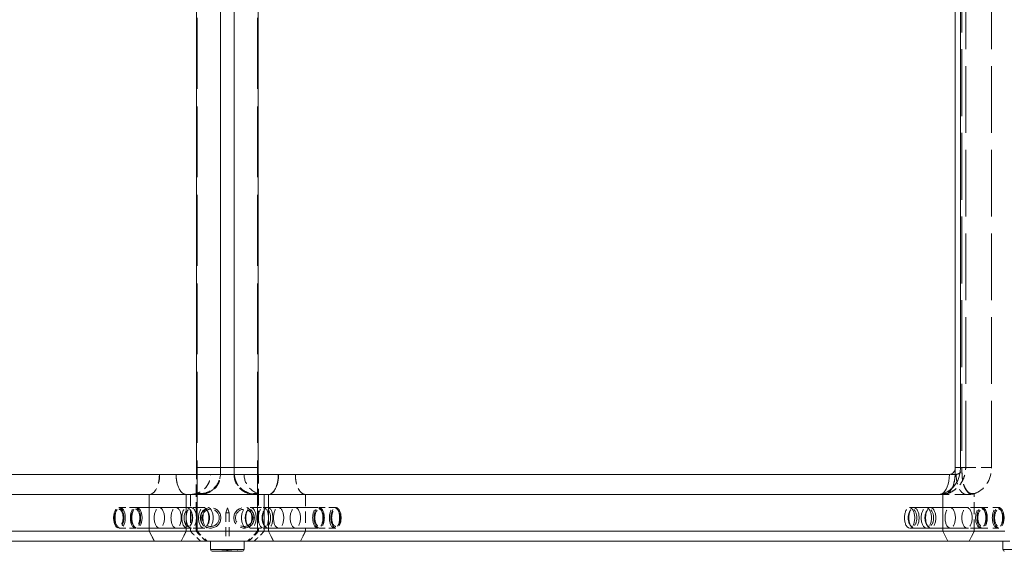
# Model space of a CAD drawing. Header units: inches. Extents: x 1 to 118, y 2 to 76.
# Tile 3 of 7: x 28 to 47, y 15 to 25. Entities that reach past the tile are written whole.
import ezdxf

# ---------------------------------------------------------------- set-up
doc = ezdxf.new("R2010")
doc.units = ezdxf.units.IN
doc.header["$LTSCALE"] = 7
doc.header["$MEASUREMENT"] = 0
doc.linetypes.add('DASHED', pattern=[0.2067, 0.1654, -0.0413])
for name, color, linetype, lineweight in [('Hidden (ANSI)', 7, 'DASHED', 13), ('Hidden Narrow (ANSI)', 7, 'DASHED', 13), ('Visible (ANSI)', 7, 'Continuous', 13), ('Visible Narrow (ANSI)', 7, 'Continuous', 13)]:
    doc.layers.add(name, color=color, linetype=linetype, lineweight=lineweight)

msp = doc.modelspace()

# ---------------------------------------------------------------- linework, layer by layer
at = {"layer": 'Hidden (ANSI)', "ltscale": 1.079895}
for p, q in [((32.06462, 29.17629), (32.06462, 16.67629)), ((32.31444, 16.67629), (32.31444, 29.17629)), ((45.89193, 29.17629), (45.89193, 16.67629)), ((45.96151, 16.67629), (45.96151, 29.17629)), ((46.44296, 16.67629), (46.44296, 29.17629))]:
    msp.add_line(p, q, dxfattribs=at)
at = {"layer": 'Hidden (ANSI)'}
msp.add_line((33.13986, 16.55129), (33.13989, 16.55129), dxfattribs=at)
at = {"layer": 'Hidden (ANSI)', "ltscale": 0.067925}
msp.add_line((45.78368, 16.55129), (45.65868, 16.55129), dxfattribs=at)
at = {"layer": 'Hidden (ANSI)', "ltscale": 0.186968}
for p, q in [((30.73381, 16.17629), (30.73381, 15.48879)), ((30.73381, 15.48879), (30.73381, 16.17629)), ((31.50203, 16.17629), (31.50203, 15.48879)), ((31.50203, 16.17629), (31.50203, 15.48879)), ((32.87703, 16.17629), (32.87703, 15.48879)), ((32.87703, 15.48879), (32.87703, 16.17629)), ((33.64526, 16.17629), (33.64526, 15.48879)), ((33.64526, 16.17629), (33.64526, 15.48879)), ((31.23381, 15.93029), (31.8292, 15.93029)), ((33.14526, 15.93029), (32.54987, 15.93029)), ((46.26857, 15.93029), (45.67318, 15.93029)), ((31.23381, 15.54729), (31.8292, 15.54729)), ((33.14526, 15.54729), (32.54987, 15.54729)), ((46.26857, 15.54729), (45.67318, 15.54729))]:
    msp.add_line(p, q, dxfattribs=at)
at = {"layer": 'Hidden (ANSI)', "ltscale": 0.191286}
for p, q in [((31.60603, 15.48879), (31.60603, 16.19215)), ((31.60603, 15.48879), (31.60603, 16.19215)), ((32.77303, 16.19215), (32.77303, 15.48879)), ((32.77303, 16.19215), (32.77303, 15.48879)), ((46.12118, 15.48879), (46.12118, 16.19215)), ((46.12118, 15.48879), (46.12118, 16.19215))]:
    msp.add_line(p, q, dxfattribs=at)
at = {"layer": 'Hidden (ANSI)', "ltscale": 0.032575}
for p, q in [((31.72589, 16.18476), (31.60603, 16.19215)), ((32.77303, 16.19215), (32.65317, 16.18476)), ((45.53768, 16.19215), (45.59761, 16.18476)), ((46.06125, 16.18476), (46.12118, 16.19215))]:
    msp.add_line(p, q, dxfattribs=at)
at = {"layer": 'Hidden (ANSI)', "ltscale": 0.022868}
for p, q in [((45.43159, 16.17629), (45.47332, 16.17629)), ((46.01597, 16.17629), (45.97329, 16.17629))]:
    msp.add_line(p, q, dxfattribs=at)
at = {"layer": 'Hidden (ANSI)', "ltscale": 0.158195}
msp.add_line((45.47332, 16.17629), (45.97329, 16.17629), dxfattribs=at)
at = {"layer": 'Hidden (ANSI)', "ltscale": 0.011829}
for p, q in [((30.1172, 15.86983), (30.1351, 15.89514)), ((30.4297, 15.86983), (30.4476, 15.89514)), ((31.5089, 15.86983), (31.49101, 15.89514)), ((31.8214, 15.86983), (31.80351, 15.89514)), ((32.55766, 15.86983), (32.57556, 15.89514)), ((32.87016, 15.86983), (32.88806, 15.89514)), ((33.94936, 15.86983), (33.93147, 15.89514)), ((34.26186, 15.86983), (34.24397, 15.89514)), ((44.9232, 15.86983), (44.9411, 15.89514)), ((45.2357, 15.86983), (45.2536, 15.89514)), ((46.31491, 15.86983), (46.29701, 15.89514)), ((46.62741, 15.86983), (46.60951, 15.89514)), ((30.1172, 15.60774), (30.1351, 15.58243)), ((30.4297, 15.60774), (30.4476, 15.58243)), ((31.5089, 15.60774), (31.49101, 15.58243)), ((31.8214, 15.60774), (31.80351, 15.58243)), ((32.55766, 15.60774), (32.57556, 15.58243)), ((32.87016, 15.60774), (32.88806, 15.58243)), ((33.94936, 15.60774), (33.93147, 15.58243)), ((34.26186, 15.60774), (34.24397, 15.58243)), ((44.9232, 15.60774), (44.9411, 15.58243)), ((45.2357, 15.60774), (45.2536, 15.58243)), ((46.31491, 15.60774), (46.29701, 15.58243)), ((46.62741, 15.60774), (46.60951, 15.58243))]:
    msp.add_line(p, q, dxfattribs=at)
at = {"layer": 'Hidden (ANSI)', "ltscale": 0.098085}
for p, q in [((30.47603, 15.93029), (30.16353, 15.93029)), ((33.90303, 15.93029), (34.21553, 15.93029)), ((46.58107, 15.93029), (46.26857, 15.93029)), ((30.47603, 15.54729), (30.16353, 15.54729)), ((33.90303, 15.54729), (34.21553, 15.54729)), ((46.58107, 15.54729), (46.26857, 15.54729))]:
    msp.add_line(p, q, dxfattribs=at)
at = {"layer": 'Hidden (ANSI)', "ltscale": 0.08965}
for p, q in [((30.19038, 15.93029), (30.47603, 15.93029)), ((34.18868, 15.93029), (33.90303, 15.93029)), ((46.26857, 15.93029), (46.55423, 15.93029)), ((30.19038, 15.54729), (30.47603, 15.54729)), ((34.18868, 15.54729), (33.90303, 15.54729)), ((46.26857, 15.54729), (46.55423, 15.54729))]:
    msp.add_line(p, q, dxfattribs=at)
at = {"layer": 'Hidden (ANSI)', "ltscale": 0.237987}
for p, q in [((31.23381, 15.93029), (30.47603, 15.93029)), ((33.14526, 15.93029), (33.90303, 15.93029)), ((44.91541, 15.93029), (45.67318, 15.93029)), ((31.23381, 15.54729), (30.47603, 15.54729)), ((33.14526, 15.54729), (33.90303, 15.54729)), ((44.91541, 15.54729), (45.67318, 15.54729))]:
    msp.add_line(p, q, dxfattribs=at)
at = {"layer": 'Hidden (ANSI)', "ltscale": 0.391179}
for p, q in [((30.50288, 15.93029), (31.74822, 15.93029)), ((33.87618, 15.93029), (32.63084, 15.93029)), ((44.99638, 15.93029), (46.24173, 15.93029)), ((30.50288, 15.54729), (31.74822, 15.54729)), ((33.87618, 15.54729), (32.63084, 15.54729)), ((44.99638, 15.54729), (46.24173, 15.54729))]:
    msp.add_line(p, q, dxfattribs=at)
at = {"layer": 'Hidden (ANSI)', "ltscale": 0.026338}
for q in [(32.15853, 15.8342), (32.22053, 15.8342)]:
    msp.add_line((32.18953, 15.92629), q, dxfattribs=at)
at = {"layer": 'Hidden (ANSI)', "ltscale": 0.0264}
msp.add_line((32.15853, 15.8342), (32.22053, 15.8342), dxfattribs=at)
at = {"layer": 'Hidden (ANSI)', "ltscale": 0.144906}
for p, q in [((32.15853, 15.8342), (32.15853, 15.30129)), ((32.22053, 15.8342), (32.22053, 15.30129))]:
    msp.add_line(p, q, dxfattribs=at)
at = {"layer": 'Hidden (ANSI)', "ltscale": 0.072052}
for p, q in [((30.73381, 15.48879), (30.82756, 15.30129)), ((31.68954, 15.30129), (31.50203, 15.48879)), ((31.60603, 15.48879), (31.79354, 15.30129)), ((32.58553, 15.30129), (32.77303, 15.48879)), ((32.87703, 15.48879), (32.68953, 15.30129)), ((33.55151, 15.30129), (33.64526, 15.48879)), ((46.12118, 15.48879), (46.02743, 15.30129))]:
    msp.add_line(p, q, dxfattribs=at)
at = {"layer": 'Hidden (ANSI)', "ltscale": 0.072056}
for p, q in [((31.79356, 15.30129), (31.60603, 15.48879)), ((32.77303, 15.48879), (32.58551, 15.30129)), ((46.02742, 15.30129), (46.12118, 15.48879))]:
    msp.add_line(p, q, dxfattribs=at)
at = {"layer": 'Hidden (ANSI)', "ltscale": 0.327298}
for centre in [(31.87703, 15.73879), (32.50203, 15.73879)]:
    msp.add_circle(centre, 0.1915, dxfattribs=at)
at = {"layer": 'Hidden (ANSI)', "ltscale": 0.274299}
for centre in [(31.87703, 15.73879), (32.50203, 15.73879)]:
    msp.add_circle(centre, 0.1605, dxfattribs=at)
at = {"layer": 'Hidden (ANSI)', "ltscale": 0.16018}
msp.add_arc((31.50203, 16.55129), 0.375, 270, 0, dxfattribs=at)
at = {"layer": 'Hidden (ANSI)', "ltscale": 0.076526}
for centre, start, end in [((32.20766, 11.59907), 90.294391, 94.868548), ((32.17141, 11.59907), 85.131452, 89.705609)]:
    msp.add_arc(centre, 3.52745, start, end, dxfattribs=at)
at = {"layer": 'Hidden (ANSI)', "ltscale": 0.16018}
for centre, ratio, start_param, end_param in [((30.73381, 16.55129), 0.5, 0, 1.57079633), ((30.73381, 16.55129), 0.5, 0, 1.57079633), ((32.87703, 16.55129), 0.99986315, 4.71238898, 6.28318531), ((33.64526, 16.55129), 0.5, 4.71238898, 6.28318531)]:
    msp.add_ellipse(centre, major_axis=(0, -0.375), ratio=ratio, start_param=start_param, end_param=end_param, dxfattribs=at)
at = {"layer": 'Hidden (ANSI)', "ltscale": 0.144865}
for centre, start_param, end_param in [((31.60404, 16.67629), 0.2525762, 1.31811409), ((32.77502, 16.67629), 4.96507122, 6.0306091)]:
    msp.add_ellipse(centre, major_axis=(0, -0.5), ratio=0.01591339, start_param=start_param, end_param=end_param, dxfattribs=at)
at = {"layer": 'Hidden (ANSI)', "ltscale": 0.160175}
for centre, start_param, end_param in [((31.68956, 16.55129), 0, 1.57079633), ((32.6895, 16.55129), 4.71238898, 6.28318531)]:
    msp.add_ellipse(centre, major_axis=(0, -0.375), ratio=0.99991454, start_param=start_param, end_param=end_param, dxfattribs=at)
at = {"layer": 'Hidden (ANSI)', "ltscale": 0.053327}
msp.add_ellipse((45.78368, 16.67629), major_axis=(0, -0.125), ratio=0.8660254, start_param=0, end_param=1.57079633, dxfattribs=at)
at = {"layer": 'Hidden (ANSI)', "ltscale": 0.179242}
msp.add_ellipse((46.01398, 16.67629), major_axis=(0, -0.5), ratio=0.85795905, start_param=0.2525762, end_param=1.57079633, dxfattribs=at)
at = {"layer": 'Hidden (ANSI)', "ltscale": 0.032716}
for centre, major_axis, ratio, start_param, end_param in [((31.68802, 16.54615), (0.37429, -0.02308), 0.96814924, 4.55158332, 4.87319465), ((32.69105, 16.54615), (-0.37429, -0.02308), 0.96814924, 1.40999066, 1.73160199), ((45.49841, 16.54615), (0.10622, -0.35964), 0.47073047, 5.92063899, 6.24225032), ((45.99993, 16.54615), (0.10802, -0.3591), 0.49741876, 6.03745143, 6.35906277)]:
    msp.add_ellipse(centre, major_axis=major_axis, ratio=ratio, start_param=start_param, end_param=end_param, dxfattribs=at)
at = {"layer": 'Hidden (ANSI)', "ltscale": 0.00018469}
msp.add_ellipse((45.47332, 16.55129), major_axis=(0, -0.375), ratio=0.49429661, start_param=0, end_param=0.00279024, dxfattribs=at)
at = {"layer": 'Hidden (ANSI)', "ltscale": 0.327298}
for centre, major_axis in [((30.16353, 15.73879), (0, 0.1915)), ((30.19038, 15.73879), (0, -0.1915)), ((30.47603, 15.73879), (0, 0.1915)), ((30.50288, 15.73879), (0, 0.1915)), ((30.92131, 15.73879), (0, 0.1915)), ((30.92131, 15.73879), (0, 0.1915)), ((31.23381, 15.73879), (0, 0.1915)), ((31.23381, 15.73879), (0, 0.1915)), ((31.43572, 15.73879), (0, 0.1915)), ((31.5167, 15.73879), (0, 0.1915)), ((31.74822, 15.73879), (0, 0.1915)), ((31.8292, 15.73879), (0, 0.1915)), ((32.54987, 15.73879), (0, 0.1915)), ((32.63084, 15.73879), (0, 0.1915)), ((32.86237, 15.73879), (0, 0.1915)), ((32.94334, 15.73879), (0, -0.1915)), ((33.14526, 15.73879), (0, 0.1915)), ((33.14526, 15.73879), (0, 0.1915)), ((33.45776, 15.73879), (0, 0.1915)), ((33.45776, 15.73879), (0, 0.1915)), ((33.87618, 15.73879), (0, -0.1915)), ((33.90303, 15.73879), (0, 0.1915)), ((34.18868, 15.73879), (0, -0.1915)), ((34.21553, 15.73879), (0, 0.1915)), ((44.91541, 15.73879), (0, 0.1915)), ((44.99638, 15.73879), (0, 0.1915)), ((45.22791, 15.73879), (0, 0.1915)), ((45.30888, 15.73879), (0, 0.1915)), ((45.67318, 15.73879), (0, -0.1915)), ((45.67318, 15.73879), (0, -0.1915)), ((45.98568, 15.73879), (0, -0.1915)), ((45.98568, 15.73879), (0, -0.1915)), ((46.24173, 15.73879), (0, -0.1915)), ((46.26857, 15.73879), (0, 0.1915)), ((46.55423, 15.73879), (0, -0.1915)), ((46.58107, 15.73879), (0, 0.1915))]:
    msp.add_ellipse(centre, major_axis=major_axis, ratio=0.5, dxfattribs=at)
at = {"layer": 'Hidden (ANSI)', "ltscale": 0.274299}
for centre, major_axis in [((30.16353, 15.73879), (0, 0.1605)), ((30.47603, 15.73879), (0, 0.1605)), ((31.46257, 15.73879), (0, -0.1605)), ((31.77507, 15.73879), (0, 0.1605)), ((32.60399, 15.73879), (0, -0.1605)), ((32.91649, 15.73879), (0, -0.1605)), ((33.90303, 15.73879), (0, 0.1605)), ((34.21553, 15.73879), (0, -0.1605)), ((44.96954, 15.73879), (0, -0.1605)), ((45.28204, 15.73879), (0, -0.1605)), ((46.26857, 15.73879), (0, 0.1605)), ((46.58107, 15.73879), (0, 0.1605))]:
    msp.add_ellipse(centre, major_axis=major_axis, ratio=0.5, dxfattribs=at)
at = {"layer": 'Hidden (ANSI)', "ltscale": 0.160182}
for points in [[(31.42131, 16.17629), (31.40973, 16.17629), (31.3971, 16.17857), (31.37234, 16.18841), (31.36023, 16.19598), (31.33885, 16.21369), (31.32761, 16.22547), (31.30663, 16.25351), (31.29689, 16.26976), (31.28052, 16.30249), (31.27239, 16.32197), (31.25838, 16.36393), (31.25249, 16.38641), (31.24363, 16.42916), (31.23985, 16.45338), (31.23493, 16.50288), (31.23378, 16.52815), (31.23381, 16.55129)], [(31.50203, 16.17629), (31.52518, 16.17629), (31.55045, 16.17857), (31.59995, 16.18841), (31.62418, 16.19598), (31.66694, 16.21369), (31.68942, 16.22547), (31.73138, 16.25351), (31.75087, 16.26976), (31.7836, 16.30249), (31.79985, 16.32197), (31.82789, 16.36393), (31.83967, 16.38641), (31.85738, 16.42916), (31.86495, 16.45338), (31.87479, 16.50288), (31.87707, 16.52815), (31.87703, 16.55129)], [(33.64526, 16.17629), (33.63369, 16.17629), (33.62105, 16.17857), (33.5963, 16.18841), (33.58418, 16.19598), (33.5628, 16.21369), (33.55156, 16.22547), (33.53058, 16.25351), (33.52084, 16.26976), (33.50448, 16.30249), (33.49635, 16.32197), (33.48233, 16.36393), (33.47644, 16.38641), (33.46758, 16.42916), (33.4638, 16.45338), (33.45888, 16.50288), (33.45774, 16.52815), (33.45776, 16.55129)]]:
    msp.add_open_spline(points, degree=3, knots=[-1.41069732, -1.41069732, -1.41069732, -1.41069732, -1.23434092, -1.23434092, -1.05798452, -1.05798452, -0.881643, -0.881643, -0.70530148, -0.70530148, -0.52897207, -0.52897207, -0.35264266, -0.35264266, -0.17632133, -0.17632133, 0, 0, 0, 0], dxfattribs=at)
at = {"layer": 'Hidden (ANSI)', "ltscale": 0.154639}
for points, knots in [([(31.68956, 16.19216), (31.73688, 16.19216), (31.78371, 16.20141), (31.87145, 16.23739), (31.9114, 16.26381), (31.97916, 16.33037), (32.00615, 16.3696), (32.03888, 16.44276), (32.04831, 16.47365), (32.05735, 16.52105), (32.05945, 16.53609), (32.06095, 16.55129)], [0, 0, 0, 0, 0.36052107, 0.36052107, 0.72250571, 0.72250571, 1.08374099, 1.08374099, 1.33104283, 1.33104283, 1.44825158, 1.44825158, 1.44825158, 1.44825158]), ([(32.31812, 16.55129), (32.31946, 16.5377), (32.32128, 16.52421), (32.3294, 16.47916), (32.33813, 16.44896), (32.37004, 16.37392), (32.39782, 16.33256), (32.46763, 16.2637), (32.50836, 16.23684), (32.59652, 16.20118), (32.64278, 16.19216), (32.6895, 16.19216)], [0.46395739, 0.46395739, 0.46395739, 0.46395739, 0.64071449, 0.64071449, 1.04650212, 1.04650212, 1.68363098, 1.68363098, 2.30497848, 2.30497848, 2.90505367, 2.90505367, 2.90505367, 2.90505367])]:
    msp.add_open_spline(points, degree=3, knots=knots, dxfattribs=at)
at = {"layer": 'Hidden (ANSI)', "ltscale": 0.181054}
for points in [[(32.06453, 16.67629), (32.06453, 16.671), (32.06453, 16.66466), (32.06454, 16.65717), (32.06454, 16.65453), (32.06454, 16.61315), (32.06445, 16.56991), (32.05346, 16.48545), (32.04235, 16.44426), (32.01738, 16.38693), (32.00518, 16.36441), (31.97635, 16.32243), (31.9597, 16.30298), (31.92702, 16.27121), (31.90811, 16.2558), (31.86753, 16.22922), (31.84585, 16.21805), (31.80499, 16.20142), (31.78207, 16.19435), (31.74776, 16.18756), (31.73675, 16.1859), (31.72589, 16.18476)], [(45.89193, 16.67629), (45.89193, 16.671), (45.89193, 16.66466), (45.89193, 16.65717), (45.89193, 16.65453), (45.89193, 16.61315), (45.89197, 16.56991), (45.89747, 16.48545), (45.90303, 16.44426), (45.91551, 16.38693), (45.92161, 16.36441), (45.93602, 16.32243), (45.94435, 16.30298), (45.96069, 16.27121), (45.97014, 16.2558), (45.99043, 16.22922), (46.00127, 16.21805), (46.0217, 16.20142), (46.03317, 16.19435), (46.05032, 16.18756), (46.05582, 16.1859), (46.06125, 16.18476)]]:
    msp.add_open_spline(points, degree=3, knots=[0, 0, 0, 0, 0.04026898, 0.04026898, 0.05706506, 0.05706506, 0.35558541, 0.35558541, 0.65410576, 0.65410576, 0.83202345, 0.83202345, 1.00994114, 1.00994114, 1.17939112, 1.17939112, 1.3488411, 1.3488411, 1.51551745, 1.51551745, 1.59316085, 1.59316085, 1.59316085, 1.59316085], dxfattribs=at)
at = {"layer": 'Hidden (ANSI)', "ltscale": 0.013259}
for points, knots in [([(32.06462, 16.67629), (32.06462, 16.67302), (32.06462, 16.66975), (32.06461, 16.66322), (32.06461, 16.65996), (32.06459, 16.65348), (32.06458, 16.65025), (32.06456, 16.64384), (32.06455, 16.64065), (32.06452, 16.63433), (32.0645, 16.6312), (32.06448, 16.6281)], [1.570796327, 1.570796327, 1.570796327, 1.570796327, 1.640682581, 1.640682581, 1.710568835, 1.710568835, 1.780455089, 1.780455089, 1.850341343, 1.850341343, 1.920227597, 1.920227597, 1.920227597, 1.920227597]), ([(32.31458, 16.6281), (32.31456, 16.6312), (32.31455, 16.63433), (32.31452, 16.64065), (32.3145, 16.64384), (32.31448, 16.65025), (32.31447, 16.65348), (32.31446, 16.65996), (32.31445, 16.66322), (32.31445, 16.66975), (32.31444, 16.67302), (32.31444, 16.67629)], [4.36295771, 4.36295771, 4.36295771, 4.36295771, 4.432843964, 4.432843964, 4.502730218, 4.502730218, 4.572616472, 4.572616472, 4.642502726, 4.642502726, 4.71238898, 4.71238898, 4.71238898, 4.71238898])]:
    msp.add_open_spline(points, degree=3, knots=knots, dxfattribs=at)
at = {"layer": 'Hidden (ANSI)', "ltscale": 0.181055}
msp.add_open_spline([(32.65317, 16.18476), (32.641, 16.18604), (32.62865, 16.18796), (32.59172, 16.19571), (32.56758, 16.20361), (32.52467, 16.2222), (32.502, 16.23468), (32.45994, 16.2643), (32.44055, 16.28144), (32.40919, 16.31478), (32.39413, 16.33387), (32.3681, 16.37467), (32.35713, 16.39638), (32.33451, 16.45179), (32.32446, 16.49162), (32.31459, 16.57306), (32.31453, 16.61463), (32.31453, 16.65453), (32.31453, 16.65717), (32.31453, 16.66466), (32.31453, 16.671), (32.31453, 16.67629)], degree=3, knots=[-1.59277975, -1.59277975, -1.59277975, -1.59277975, -1.5054828, -1.5054828, -1.32897122, -1.32897122, -1.14910202, -1.14910202, -0.96923282, -0.96923282, -0.8003197, -0.8003197, -0.63140658, -0.63140658, -0.34423582, -0.34423582, -0.05706506, -0.05706506, -0.04026898, -0.04026898, 0, 0, 0, 0], dxfattribs=at)
at = {"layer": 'Hidden (ANSI)', "ltscale": 0.177057}
msp.add_open_spline([(45.60538, 16.18673), (45.65077, 16.20022), (45.69348, 16.22029), (45.7701, 16.27018), (45.80402, 16.29995), (45.86188, 16.36554), (45.88586, 16.40137), (45.92395, 16.47631), (45.93808, 16.51545), (45.95685, 16.59515), (45.96151, 16.63572), (45.96151, 16.67629)], degree=3, knots=[3.39561341, 3.39561341, 3.39561341, 3.39561341, 3.65896852, 3.65896852, 3.92232364, 3.92232364, 4.18567875, 4.18567875, 4.44903387, 4.44903387, 4.71238898, 4.71238898, 4.71238898, 4.71238898], dxfattribs=at)
at = {"layer": 'Hidden (ANSI)', "ltscale": 0.18868}
msp.add_open_spline([(46.07942, 16.19216), (46.05576, 16.19216), (46.03234, 16.20141), (45.98847, 16.23739), (45.9685, 16.26381), (45.93462, 16.33037), (45.92112, 16.3696), (45.90476, 16.44276), (45.90005, 16.47365), (45.89426, 16.53427), (45.89296, 16.56204), (45.89193, 16.61462), (45.89193, 16.63858), (45.89193, 16.67629)], degree=3, knots=[0, 0, 0, 0, 0.36052107, 0.36052107, 0.72250571, 0.72250571, 1.08374099, 1.08374099, 1.33104283, 1.33104283, 1.5499526, 1.5499526, 1.72264306, 1.72264306, 1.72264306, 1.72264306], dxfattribs=at)
at = {"layer": 'Hidden (ANSI)', "ltscale": 0.033461}
for points in [[(31.60515, 16.17629), (31.60545, 16.17653), (31.60575, 16.18187), (31.60603, 16.19215)], [(32.77303, 16.19215), (32.77332, 16.18187), (32.77361, 16.17653), (32.77391, 16.17629)], [(46.01597, 16.17629), (46.05149, 16.17653), (46.08683, 16.18187), (46.12118, 16.19215)]]:
    msp.add_open_spline(points, degree=3, dxfattribs=at)
at = {"layer": 'Hidden (ANSI)', "ltscale": 0.022629}
for points, knots in [([(31.60603, 16.19215), (31.61721, 16.19215), (31.62839, 16.19215), (31.65624, 16.19216), (31.6729, 16.19216), (31.68956, 16.19216)], [0.041800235, 0.041800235, 0.041800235, 0.041800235, 0.126943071, 0.126943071, 0.253909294, 0.253909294, 0.253909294, 0.253909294]), ([(32.6895, 16.19216), (32.70617, 16.19216), (32.72284, 16.19216), (32.75067, 16.19215), (32.76185, 16.19215), (32.77303, 16.19215)], [0, 0, 0, 0, 0.127012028, 0.127012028, 0.21223367, 0.21223367, 0.21223367, 0.21223367]), ([(45.57945, 16.19216), (45.57111, 16.19216), (45.56278, 16.19216), (45.54886, 16.19215), (45.54327, 16.19215), (45.53768, 16.19215)], [0, 0, 0, 0, 0.127012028, 0.127012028, 0.21223367, 0.21223367, 0.21223367, 0.21223367]), ([(46.12118, 16.19215), (46.11559, 16.19215), (46.11, 16.19215), (46.09608, 16.19216), (46.08775, 16.19216), (46.07942, 16.19216)], [0.041800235, 0.041800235, 0.041800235, 0.041800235, 0.126943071, 0.126943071, 0.253909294, 0.253909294, 0.253909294, 0.253909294])]:
    msp.add_open_spline(points, degree=3, knots=knots, dxfattribs=at)
at = {"layer": 'Hidden (ANSI)', "ltscale": 0.036748}
msp.add_open_spline([(45.60643, 16.19619), (45.56362, 16.18332), (45.51853, 16.17654), (45.47383, 16.17629)], degree=3, dxfattribs=at)
at = {"layer": 'Hidden (ANSI)', "ltscale": 0.072482}
msp.add_open_spline([(45.7012, 16.28564), (45.68541, 16.25731), (45.6673, 16.23464), (45.62594, 16.20118), (45.60281, 16.19216), (45.57945, 16.19216)], degree=3, knots=[1.75905645, 1.75905645, 1.75905645, 1.75905645, 2.30497848, 2.30497848, 2.90505367, 2.90505367, 2.90505367, 2.90505367], dxfattribs=at)
at = {"layer": 'Hidden (ANSI)', "ltscale": 0.068968}
msp.add_open_spline([(45.59761, 16.18476), (45.6037, 16.18604), (45.60988, 16.18796), (45.62834, 16.19571), (45.64041, 16.20361), (45.66186, 16.2222), (45.6732, 16.23468), (45.69317, 16.2628), (45.70196, 16.278), (45.70951, 16.29343)], degree=3, knots=[-1.592779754, -1.592779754, -1.592779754, -1.592779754, -1.505482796, -1.505482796, -1.328971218, -1.328971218, -1.149102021, -1.149102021, -0.98738734, -0.98738734, -0.98738734, -0.98738734], dxfattribs=at)
at = {"layer": 'Hidden (ANSI)', "ltscale": 0.020371}
msp.add_open_spline([(46.17751, 16.21404), (46.17307, 16.21191), (46.16858, 16.20984), (46.15953, 16.20583), (46.15496, 16.20388), (46.14575, 16.20014), (46.14111, 16.19834), (46.13175, 16.19487), (46.12704, 16.1932), (46.11754, 16.19002), (46.11276, 16.18849), (46.10795, 16.18705)], degree=3, knots=[2.750496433, 2.750496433, 2.750496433, 2.750496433, 2.778200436, 2.778200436, 2.805904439, 2.805904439, 2.833608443, 2.833608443, 2.861312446, 2.861312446, 2.88901645, 2.88901645, 2.88901645, 2.88901645], dxfattribs=at)
at = {"layer": 'Hidden (ANSI)', "ltscale": 0.072056}
for points, weights in [([(30.82757, 15.30129), (30.77806, 15.40028), (30.73381, 15.48879)], [1, 1.01691684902, 1.03088244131]), ([(31.42131, 15.48879), (31.37705, 15.40028), (31.32754, 15.30129)], [1.03088244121, 1.01691684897, 1]), ([(31.50203, 15.48879), (31.59055, 15.40028), (31.68955, 15.30129)], [1.03088244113, 1.01691684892, 1]), ([(32.68951, 15.30129), (32.78852, 15.40028), (32.87703, 15.48879)], [1, 1.01691684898, 1.03088244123]), ([(33.05152, 15.30129), (33.00202, 15.40028), (32.95776, 15.48879)], [1, 1.01691684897, 1.03088244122]), ([(33.64526, 15.48879), (33.601, 15.40028), (33.5515, 15.30129)], [1.03088244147, 1.0169168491, 1])]:
    msp.add_rational_spline(points, weights, degree=2, dxfattribs=at)
at = {"layer": 'Hidden Narrow (ANSI)', "ltscale": 1.142289}
for p, q in [((31.6271, 15.48879), (31.6271, 30.36379)), ((32.75196, 15.48879), (32.75196, 30.36379))]:
    msp.add_line(p, q, dxfattribs=at)
at = {"layer": 'Hidden Narrow (ANSI)', "ltscale": 0.074601}
msp.add_line((45.96151, 16.67629), (45.86543, 16.67629), dxfattribs=at)
at = {"layer": 'Hidden Narrow (ANSI)', "ltscale": 0.162678}
msp.add_line((45.96151, 16.67629), (46.44296, 16.67629), dxfattribs=at)
at = {"layer": 'Hidden Narrow (ANSI)', "ltscale": 0.03361}
for p, q in [((31.68956, 16.17629), (31.68956, 16.19216)), ((32.6895, 16.17629), (32.6895, 16.19216))]:
    msp.add_line(p, q, dxfattribs=at)
at = {"layer": 'Hidden Narrow (ANSI)', "ltscale": 0.072051}
for p, q in [((31.6271, 15.48879), (31.81458, 15.30129)), ((32.75196, 15.48879), (32.56448, 15.30129))]:
    msp.add_line(p, q, dxfattribs=at)
at = {"layer": 'Hidden Narrow (ANSI)', "ltscale": 0.16018}
msp.add_ellipse((30.73381, 16.55129), major_axis=(0, -0.375), ratio=0.51425846, start_param=0, end_param=1.57079633, dxfattribs=at)
at = {"layer": 'Hidden Narrow (ANSI)', "ltscale": 0.160175}
msp.add_ellipse((45.97329, 16.55129), major_axis=(0, -0.375), ratio=0.50561793, start_param=4.71238898, end_param=6.28318531, dxfattribs=at)
at = {"layer": 'Hidden Narrow (ANSI)', "ltscale": 0.023391}
msp.add_ellipse((45.47332, 16.55129), major_axis=(0, -0.375), ratio=0.49429661, start_param=0.00279024, end_param=0.23302045, dxfattribs=at)
at = {"layer": 'Hidden Narrow (ANSI)', "ltscale": 0.03361}
for points in [[(45.47332, 16.17629), (45.50911, 16.17649), (45.54487, 16.18185), (45.57945, 16.19216)], [(45.97329, 16.17629), (46.00908, 16.17649), (46.04484, 16.18185), (46.07942, 16.19216)]]:
    msp.add_open_spline(points, degree=3, dxfattribs=at)
at = {"layer": 'Visible (ANSI)'}
for p, q in [((31.612, 16.67629), (31.612, 29.17629)), ((32.06453, 29.17629), (32.06453, 16.67629)), ((32.31453, 16.67629), (32.31453, 29.17629)), ((32.76706, 29.17629), (32.76706, 16.67629)), ((45.76693, 16.67629), (45.76693, 29.17629)), ((45.86543, 29.17629), (45.86543, 16.67629)), ((18.72038, 16.55129), (31.23381, 16.55129)), ((31.23381, 16.55129), (33.13986, 16.55129)), ((32.06453, 16.67629), (32.06453, 16.55129)), ((32.31453, 16.67629), (32.06453, 16.67629)), ((32.31453, 16.55129), (32.31453, 16.67629)), ((33.13989, 16.55129), (33.14526, 16.55129)), ((33.14526, 16.55129), (45.65868, 16.55129)), ((31.42131, 16.17629), (18.94747, 16.17629)), ((31.42131, 16.17629), (31.42131, 15.48879)), ((32.95776, 16.17629), (31.42131, 16.17629)), ((31.42131, 16.17629), (31.42131, 15.48879)), ((32.95776, 16.17629), (32.95776, 15.48879)), ((32.95776, 15.48879), (32.95776, 16.17629)), ((45.43159, 16.17629), (32.95776, 16.17629)), ((45.53768, 16.19215), (45.53768, 15.48879)), ((45.53768, 16.19215), (45.53768, 15.48879)), ((31.42131, 15.48879), (18.84138, 15.48879)), ((31.32755, 15.30129), (31.42131, 15.48879)), ((32.95776, 15.48879), (31.42131, 15.48879)), ((45.53768, 15.48879), (32.95776, 15.48879)), ((32.95776, 15.48879), (33.05151, 15.30129)), ((45.63143, 15.30129), (45.53768, 15.48879)), ((46.69479, 15.48879), (45.53768, 15.48879)), ((45.53768, 15.48879), (45.63144, 15.30129)), ((18.74763, 15.30129), (31.32755, 15.30129)), ((31.32755, 15.30129), (33.05151, 15.30129)), ((31.87703, 15.30129), (31.87703, 15.14504)), ((32.50203, 15.30129), (32.50203, 15.14504)), ((33.05151, 15.30129), (45.63143, 15.30129)), ((45.63143, 15.30129), (45.63144, 15.30129)), ((45.63144, 15.30129), (46.78595, 15.30129)), ((46.65576, 15.30129), (46.65576, 15.14504)), ((31.90828, 15.11379), (32.47078, 15.11379))]:
    msp.add_line(p, q, dxfattribs=at)
for centre, start, end in [((31.90828, 15.14504), 180, 270), ((32.47078, 15.14504), 270, 0), ((46.68701, 15.14504), 180, 270)]:
    msp.add_arc(centre, 0.03125, start, end, dxfattribs=at)
for centre, major_axis, ratio, start_param, end_param in [((31.42131, 16.55129), (0, -0.375), 0.5, 4.71238898, 6.28318531), ((31.60404, 16.67629), (0, 0.5), 0.01591339, 4.45970674, 4.71238898), ((32.77502, 16.67629), (0, -0.5), 0.01591339, 4.71238898, 4.96507122), ((32.95776, 16.55129), (0, -0.375), 0.5, 0, 1.57079633), ((32.95776, 16.55129), (0, -0.375), 0.5, 0, 1.57079633), ((45.42849, 16.67629), (0, -0.5), 0.87387244, 0.2525762, 1.57079633), ((45.65868, 16.67629), (0, -0.125), 0.8660254, 0, 1.57079633)]:
    msp.add_ellipse(centre, major_axis=major_axis, ratio=ratio, start_param=start_param, end_param=end_param, dxfattribs=at)
for points, knots in [([(32.06095, 16.55129), (32.06224, 16.56447), (32.06309, 16.57778), (32.06453, 16.61462), (32.06453, 16.63858), (32.06453, 16.67629)], [1.448251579, 1.448251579, 1.448251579, 1.448251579, 1.549952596, 1.549952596, 1.722643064, 1.722643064, 1.722643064, 1.722643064]), ([(32.31453, 16.67629), (32.31453, 16.64033), (32.31453, 16.61761), (32.3158, 16.5806), (32.31668, 16.56589), (32.31812, 16.55129)], [0, 0, 0, 0, 0.273945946, 0.273945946, 0.463957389, 0.463957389, 0.463957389, 0.463957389]), ([(45.76693, 16.67629), (45.76693, 16.64033), (45.76693, 16.61761), (45.76606, 16.5665), (45.76488, 16.53891), (45.7595, 16.47916), (45.75513, 16.44896), (45.73918, 16.37392), (45.72529, 16.33256), (45.70553, 16.29357), (45.70339, 16.28955), (45.7012, 16.28564)], [0, 0, 0, 0, 0.27394595, 0.27394595, 0.64071449, 0.64071449, 1.04650212, 1.04650212, 1.68363098, 1.68363098, 1.75905645, 1.75905645, 1.75905645, 1.75905645]), ([(45.70951, 16.29343), (45.71036, 16.29516), (45.71119, 16.2969), (45.7196, 16.31478), (45.72713, 16.33387), (45.74015, 16.37467), (45.74563, 16.39638), (45.75694, 16.45179), (45.76197, 16.49162), (45.7669, 16.57306), (45.76693, 16.61463), (45.76693, 16.65453), (45.76693, 16.65717), (45.76693, 16.66466), (45.76693, 16.671), (45.76693, 16.67629)], [-0.98738734, -0.98738734, -0.98738734, -0.98738734, -0.969232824, -0.969232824, -0.800319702, -0.800319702, -0.63140658, -0.63140658, -0.344235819, -0.344235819, -0.057065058, -0.057065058, -0.040268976, -0.040268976, 0, 0, 0, 0])]:
    msp.add_open_spline(points, degree=3, knots=knots, dxfattribs=at)
msp.add_open_spline([(45.53768, 16.19215), (45.50304, 16.18187), (45.46741, 16.17653), (45.43159, 16.17629)], degree=3, dxfattribs=at)
at = {"layer": 'Visible Narrow (ANSI)'}
for p, q in [((31.612, 16.67629), (32.06453, 16.67629)), ((32.76706, 16.67629), (32.31453, 16.67629)), ((45.86543, 16.67629), (45.76693, 16.67629)), ((31.87703, 15.14504), (32.50203, 15.14504)), ((46.65576, 15.14504), (47.28076, 15.14504))]:
    msp.add_line(p, q, dxfattribs=at)
for centre, ratio, start_param in [((32.95776, 16.55129), 0.48560469, 0), ((45.47332, 16.55129), 0.49429661, 0.23302045)]:
    msp.add_ellipse(centre, major_axis=(0, -0.375), ratio=ratio, start_param=start_param, end_param=1.57079633, dxfattribs=at)

doc.saveas('drawing.dxf')
